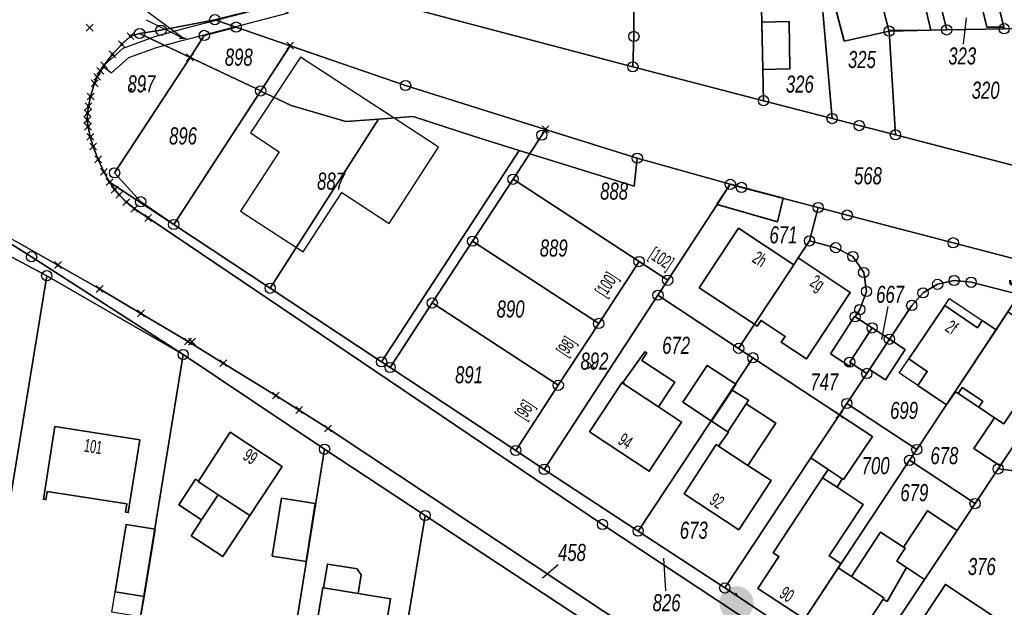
# Model space of a CAD drawing. Header units: metres. Extents: x 339653 to 341672, y 5744753 to 5747397.
# Tile 48 of 256: x 340454 to 340598, y 5745334 to 5745420. Entities that reach past the tile are written whole.
import ezdxf

# ---------------------------------------------------------------- set-up
doc = ezdxf.new("R2010")
doc.units = ezdxf.units.M
doc.header["$LTSCALE"] = 0.03
doc.header["$PDMODE"] = 3
doc.header["$PDSIZE"] = 0.5
for name, color, linetype, lineweight in [('B-Gebäude', 15, 'Continuous', 35), ('Flurstücke_Grenzpunkte', 7, 'Continuous', 25), ('Historie', 7, 'Continuous', 25), ('Lagebezeichnungen', 7, 'Continuous', 25), ('Netzpunkte', 7, 'Continuous', 25), ('Siedlung', 7, 'Continuous', 25), ('Siedlungsflächen - Bauwerke u. Einrichtungen', 7, 'Continuous', 25), ('Vegetation', 7, 'Continuous', 25), ('Verkehr', 7, 'Continuous', 25)]:
    doc.layers.add(name, color=color, linetype=linetype, lineweight=lineweight)
for name, color, linetype in [('FLURSTUECKSNUMMER_LINIE', 7, 'Continuous'), ('UMRINGE_FLURSTUECKSABGRENZUNGEN', 7, 'Continuous'), ('UMRINGE_GEBAEUDE', 7, 'Continuous'), ('UMRINGE_STRASSENTEILFLAECHEN__G', 7, 'Continuous'), ('UMRINGE_WOHNHAUS', 7, 'Continuous')]:
    doc.layers.add(name, color=color, linetype=linetype)
doc.styles.add('Flurstücksnummer - K 10 700', font='ariali.ttf', dxfattribs={"width": 0.7})
doc.styles.add('Hausnummern NRW', font='arial.ttf', dxfattribs={"width": 0.595})
doc.styles.add('Name - Bauwerken u. Einrichtungen - F 10', font='arialbd.ttf', dxfattribs={"width": 0.7})

# ---------------------------------------------------------------- blocks, each defined once
blk = doc.blocks.new('Gras')
for points in [[(-0.416667, 0.083333, -1), (-0.416667, -0.083333, -1)], [(0.416667, 0.083333, -1), (0.416667, -0.083333, -1)]]:
    blk.add_hatch(color=256).paths.add_polyline_path(points, flags=0)
blk = doc.blocks.new('Grenzpunkt mit Abmarkung (Marke)')
at = {"lineweight": -2}
blk.add_circle((0, 0), 0.499, dxfattribs=at)
blk = doc.blocks.new('Grenzpunkt. Abmarkung nach Quellenlage nicht zu spezifizieren')
at = {"lineweight": -2}
blk.add_hatch(color=256, dxfattribs=at).paths.add_polyline_path([(0, 0.165, -1), (0, -0.165, -1)], flags=0)
blk.add_point((0, 0), dxfattribs=at)
blk = doc.blocks.new('Fußweg')
for points in [[(0, 0.5, -1), (0, -0.5, -1)], [(-0.021, 0.312, -1), (-0.021, 0.218, -1)], [(-0.026, 0.178), (-0.008, 0.19), (0.01, 0.2), (0.022, 0.204), (0.028, 0.204), (0.038, 0.2), (0.046, 0.19), (0.168, 0.07), (0.174, 0.064), (0.178, 0.056), (0.178, -0.004), (0.176, -0.01), (0.174, -0.014), (0.172, -0.016), (0.168, -0.018), (0.16, -0.022), (0.152, -0.024), (0.142, -0.022), (0.134, -0.018), (0.13, -0.016), (0.128, -0.014), (0.126, -0.01), (0.126, -0.004), (0.126, 0.038), (0.082, 0.082), (0.064, 0.03), (0.078, -0.008), (0.092, -0.044), (0.104, -0.08), (0.118, -0.116), (0.13, -0.152), (0.142, -0.188), (0.158, -0.224), (0.172, -0.262), (0.174, -0.27), (0.174, -0.278), (0.174, -0.286), (0.172, -0.292), (0.168, -0.298), (0.164, -0.302), (0.16, -0.306), (0.154, -0.31), (0.148, -0.312), (0.14, -0.312), (0.132, -0.312), (0.126, -0.308), (0.122, -0.306), (0.116, -0.3), (0.112, -0.294), (0.106, -0.286), (0.01, -0.034), (-0.02, -0.1), (-0.05, -0.162), (-0.08, -0.226), (-0.112, -0.29), (-0.116, -0.296), (-0.122, -0.302), (-0.128, -0.308), (-0.134, -0.31), (-0.142, -0.31), (-0.148, -0.31), (-0.154, -0.308), (-0.158, -0.306), (-0.164, -0.302), (-0.17, -0.298), (-0.174, -0.292), (-0.176, -0.286), (-0.178, -0.28), (-0.178, -0.274), (-0.176, -0.264), (-0.034, 0.024), (-0.048, 0.07), (-0.124, -0.016), (-0.134, -0.022), (-0.144, -0.022), (-0.154, -0.02), (-0.16, -0.014), (-0.166, -0.006), (-0.168, 0.004), (-0.168, 0.014), (-0.16, 0.024)]]:
    blk.add_hatch(color=256).paths.add_polyline_path(points, flags=0)
blk = doc.blocks.new('TRIANGLE')
blk.add_hatch(color=83).paths.add_polyline_path([(-0.15, -0.7), (0, 0.8), (0.15, -0.7)])
at = {"color": 83}
blk.add_line((0, 0.8), (0, -0.7), dxfattribs=at)

msp = doc.modelspace()

# ---------------------------------------------------------------- linework, layer by layer
at = {"layer": 'B-Gebäude'}
for points in [[(340593.681, 5745425.601), (340594.053, 5745425.681), (340593.374, 5745428.999), (340595.247, 5745429.383), (340597.709, 5745419.081), (340595.249, 5745419.074)], [(340580.934, 5745418.605), (340579.499, 5745424.148), (340585.393, 5745425.631), (340587.041, 5745418.623)], [(340580.961, 5745418.496), (340574.402, 5745417.034), (340572.965, 5745422.443), (340579.499, 5745424.148), (340580.934, 5745418.605)], [(340562.491, 5745412.882), (340562.371, 5745419.82), (340566.328, 5745419.902), (340566.431, 5745412.962)], [(340557.75, 5745396.114), (340565.463, 5745394.085), (340564.661, 5745390.65), (340555.811, 5745393.144), (340555.844, 5745393.24), (340557.663, 5745396.026), (340557.688, 5745396.131)], [(340567.027, 5745384.365), (340561.284, 5745375.657), (340553.207, 5745380.984), (340558.95, 5745389.692)], [(340567.677, 5745385.35), (340575.283, 5745380.32), (340568.861, 5745370.609), (340565.195, 5745373.034), (340565.768, 5745373.899), (340562.243, 5745376.237), (340561.683, 5745375.393), (340561.284, 5745375.657), (340567.027, 5745384.365)], [(340590.603, 5745365.844), (340590.657, 5745365.808), (340589.325, 5745363.876), (340585.147, 5745366.733), (340586.533, 5745368.772), (340583.823, 5745370.607), (340589.076, 5745378.391), (340593.862, 5745375.166), (340594.551, 5745376.194), (340596.614, 5745374.835)], [(340575.195, 5745370.134), (340575.404, 5745369.996), (340575.148, 5745369.559), (340572.37, 5745371.367), (340575.917, 5745376.817), (340575.992, 5745376.768), (340578.483, 5745375.13)], [(340590.657, 5745365.808), (340590.603, 5745365.844), (340596.614, 5745374.835), (340598.304, 5745377.484), (340598.761, 5745377.186), (340601.808, 5745375.164), (340605.444, 5745372.749), (340600.244, 5745364.921), (340597.716, 5745361.117), (340596.359, 5745362.019), (340594.062, 5745363.545), (340591.045, 5745365.551)], [(340575.404, 5745369.996), (340575.195, 5745370.134), (340578.483, 5745375.13), (340580.991, 5745373.48), (340578.11, 5745369.07), (340577.686, 5745368.486)], [(340580.991, 5745373.48), (340583.314, 5745371.959), (340580.431, 5745367.553), (340578.11, 5745369.07)], [(340541.978, 5745367.067), (340542.237, 5745367.023), (340542.036, 5745367.154), (340545.268, 5745371.66), (340545.552, 5745371.491), (340544.817, 5745370.375), (340549.624, 5745367.209), (340547.245, 5745363.597)], [(340557.999, 5745366.053), (340555.01, 5745361.523), (340550.811, 5745364.293), (340554.356, 5745369.666), (340558.555, 5745366.896)], [(340541.978, 5745367.067), (340547.245, 5745363.597), (340550.628, 5745361.369), (340545.903, 5745354.195), (340537.164, 5745359.951), (340541.889, 5745367.125)], [(340560.072, 5745364.032), (340557.398, 5745359.948), (340555.01, 5745361.523), (340557.999, 5745366.053), (340560.425, 5745364.572)], [(340591.045, 5745365.551), (340591.625, 5745366.424), (340594.643, 5745364.418), (340594.062, 5745363.545)], [(340556.034, 5745357.865), (340557.461, 5745359.906), (340557.398, 5745359.948), (340560.072, 5745364.032), (340564.386, 5745361.213), (340560.329, 5745355.041)], [(340597.184, 5745354.972), (340593.362, 5745357.513), (340596.359, 5745362.019), (340597.716, 5745361.117), (340600.244, 5745364.921), (340602.711, 5745363.28), (340602.12, 5745362.392)], [(340574.107, 5745353.104), (340572.042, 5745354.47), (340569.516, 5745356.141), (340573.685, 5745362.44), (340578.505, 5745359.25), (340574.275, 5745352.992)], [(340457.725, 5745350.03), (340457.348, 5745350.089), (340459.047, 5745360.734), (340471.429, 5745358.802), (340469.767, 5745348.153), (340469.362, 5745348.217), (340469.55, 5745349.419), (340457.915, 5745351.244)], [(340482.895, 5745350.753), (340479.985, 5745352.671), (340480.02, 5745352.724), (340484.661, 5745359.884), (340492.232, 5745354.894), (340487.501, 5745347.716)], [(340556.034, 5745357.865), (340560.329, 5745355.041), (340563.703, 5745352.824), (340558.983, 5745345.643), (340550.982, 5745350.902), (340555.702, 5745358.083)], [(340573.529, 5745340.082), (340568.786, 5745332.882), (340568.712, 5745332.93), (340568.646, 5745332.829), (340568.518, 5745332.633), (340561.772, 5745337.076), (340564.843, 5745341.739), (340564.005, 5745342.291), (340571.232, 5745353.243), (340572.042, 5745354.47), (340574.107, 5745353.104), (340573.344, 5745351.848), (340577.143, 5745349.337), (340574.963, 5745346.038), (340572.182, 5745341.831), (340573.9, 5745340.695), (340573.504, 5745340.098)], [(340572.042, 5745354.47), (340574.107, 5745353.104), (340573.344, 5745351.848), (340571.232, 5745353.243)], [(340482.895, 5745350.753), (340480.481, 5745347.091), (340477.126, 5745349.303), (340479.575, 5745353.018), (340480.02, 5745352.724), (340479.985, 5745352.671)], [(340482.895, 5745350.753), (340487.501, 5745347.716), (340483.558, 5745341.735), (340478.952, 5745344.772), (340480.481, 5745347.091)], [(340490.807, 5745341.806), (340492.159, 5745350.246), (340497.09, 5745349.456), (340495.738, 5745341.016)], [(340583.476, 5745340.132), (340582.07, 5745341.068), (340582.197, 5745341.258), (340583.31, 5745342.939), (340583.037, 5745343.12), (340586.563, 5745348.422), (340590.905, 5745345.533), (340586.136, 5745338.364)], [(340467.842, 5745336.566), (340469.429, 5745346.411), (340473.692, 5745345.724), (340472.105, 5745335.879)], [(340580.09, 5745335.526), (340580.198, 5745335.691), (340579.023, 5745336.465), (340575.443, 5745338.821), (340579.714, 5745345.308), (340583.037, 5745343.12), (340583.31, 5745342.939), (340582.197, 5745341.258), (340582.07, 5745341.068), (340583.476, 5745340.132), (340580.648, 5745335.159)], [(340498.303, 5745337.137), (340498.868, 5745340.634), (340503.252, 5745339.925), (340503.237, 5745339.837), (340503.799, 5745339.037), (340503.361, 5745336.32)], [(340580.09, 5745335.526), (340575.394, 5745328.401), (340568.763, 5745332.77), (340568.821, 5745332.859), (340568.786, 5745332.882), (340573.529, 5745340.082), (340575.443, 5745338.821), (340579.023, 5745336.465), (340580.198, 5745335.691)], [(340498.303, 5745337.137), (340503.361, 5745336.32), (340508.094, 5745335.555), (340505.78, 5745321.692), (340495.868, 5745323.286), (340498.173, 5745337.159)], [(340584.079, 5745329.966), (340589.18, 5745337.661), (340598.909, 5745331.21), (340593.808, 5745323.516)]]:
    msp.add_lwpolyline(points, close=True, dxfattribs=at)
for points in [[(340593.681, 5745425.601), (340595.249, 5745419.074)], [(340591.045, 5745365.551), (340594.062, 5745363.545)], [(340571.232, 5745353.243), (340572.042, 5745354.47)]]:
    msp.add_lwpolyline(points, dxfattribs=at)
at = {"layer": 'FLURSTUECKSNUMMER_LINIE', "color": 83}
msp.add_polyline3d([(340477.765, 5745417.446, 0), (340471.868, 5745421.824, 0)], dxfattribs=at)
at = {"layer": 'Flurstücke_Grenzpunkte', "color": 83}
for p, q in [((340472.364, 5745420.163), (340477.765, 5745417.446)), ((340591.838, 5745416.586), (340592.275, 5745420.444)), ((340580.759, 5745378.255), (340579.82, 5745373.445)), ((340548.324, 5745336.706), (340548.027, 5745341.473)), ((340532.599, 5745340.542), (340530.314, 5745338.55))]:
    msp.add_line(p, q, dxfattribs=at)
for points in [[(340597.767, 5745418.847), (340597.709, 5745419.081), (340593.726, 5745435.333), (340590.868, 5745447.002), (340590.861, 5745447.031), (340599.053, 5745449.157), (340606.44, 5745419.032)], [(340597.767, 5745418.847), (340589.374, 5745418.672), (340582.78, 5745444.941), (340590.861, 5745447.031), (340590.868, 5745447.002), (340593.726, 5745435.333), (340597.709, 5745419.081)], [(340580.961, 5745418.496), (340580.934, 5745418.605), (340579.499, 5745424.148), (340577.682, 5745431.176), (340574.669, 5745442.842), (340582.78, 5745444.941), (340589.374, 5745418.672), (340587.041, 5745418.623)], [(340576.591, 5745404.696), (340572.621, 5745405.719), (340571.019, 5745424.178), (340568.709, 5745433.154), (340566.751, 5745440.748), (340566.74, 5745440.795), (340574.669, 5745442.842), (340577.682, 5745431.176), (340579.499, 5745424.148), (340580.934, 5745418.605), (340580.961, 5745418.496), (340581.879, 5745403.348)], [(340562.218, 5745424.876), (340562.216, 5745424.979), (340558.675, 5745438.655), (340558.66, 5745438.705), (340566.74, 5745440.795), (340566.751, 5745440.748), (340568.709, 5745433.154), (340571.019, 5745424.178), (340572.621, 5745405.719), (340562.592, 5745408.332), (340562.491, 5745412.882), (340562.287, 5745421.844)], [(340562.592, 5745408.332), (340543.513, 5745413.278), (340543.656, 5745417.725), (340543.601, 5745434.579), (340543.6, 5745434.809), (340558.66, 5745438.705), (340558.675, 5745438.655), (340562.216, 5745424.979), (340562.218, 5745424.876), (340562.287, 5745421.844), (340562.491, 5745412.882)], [(340543.513, 5745413.278), (340507.631, 5745422.725), (340504.431, 5745423.997), (340510.808, 5745426.257), (340543.6, 5745434.809), (340543.601, 5745434.579), (340543.656, 5745417.725)], [(340471.421, 5745418.15), (340474.536, 5745418.617), (340482.403, 5745420.165), (340485.53, 5745419.086), (340480.873, 5745417.862), (340478.781, 5745414.66)], [(340480.873, 5745417.862), (340485.53, 5745419.086), (340493.411, 5745416.364), (340489.11, 5745409.762), (340478.781, 5745414.66)], [(340467.462, 5745415.107), (340468.829, 5745416.577), (340470.074, 5745417.753), (340471.421, 5745418.15), (340478.781, 5745414.66), (340467.759, 5745397.79), (340471.573, 5745393.57), (340476.401, 5745390.244), (340467.031, 5745396.434), (340466.197, 5745397.931), (340465.37, 5745399.761), (340464.63, 5745401.628), (340464.209, 5745403.053), (340463.875, 5745404.526), (340463.774, 5745405.509), (340463.796, 5745406.506), (340463.947, 5745407.494), (340464.257, 5745408.954), (340464.842, 5745410.869), (340465.208, 5745411.814), (340465.687, 5745412.686), (340466.227, 5745413.515)], [(340493.411, 5745416.364), (340510.284, 5745410.548), (340530.744, 5745404.134), (340530.197, 5745403.297), (340525.989, 5745396.851), (340520.089, 5745387.813), (340514.188, 5745378.774), (340508.033, 5745369.347), (340506.784, 5745370.172), (340490.502, 5745380.929), (340476.401, 5745390.244), (340489.11, 5745409.762)], [(340471.573, 5745393.57), (340467.759, 5745397.79), (340478.781, 5745414.66), (340489.11, 5745409.762), (340476.401, 5745390.244)], [(340530.744, 5745404.134), (340544.156, 5745399.93), (340557.75, 5745396.114), (340555.811, 5745393.144), (340548.596, 5745382.092), (340544.409, 5745384.826), (340525.989, 5745396.851), (340530.197, 5745403.297)], [(340525.989, 5745396.851), (340544.409, 5745384.826), (340538.509, 5745375.787), (340520.089, 5745387.813)], [(340558.968, 5745372.146), (340547.178, 5745379.921), (340548.596, 5745382.092), (340555.811, 5745393.144), (340557.75, 5745396.114), (340559.374, 5745395.658), (340570.581, 5745392.732), (340569.323, 5745387.846), (340567.677, 5745385.35), (340567.027, 5745384.365), (340561.284, 5745375.657)], [(340442.667, 5745390.82), (340442.975, 5745393.038), (340445.362, 5745391.934), (340455.625, 5745385.539), (340477.778, 5745371.238), (340457.849, 5745382.763)], [(340455.625, 5745385.539), (340445.362, 5745391.934), (340448.95, 5745390.144), (340453.36, 5745387.749), (340459.479, 5745384.315), (340465.567, 5745380.831), (340471.61, 5745377.261), (340478.499, 5745373.141), (340483.64, 5745369.982), (340491.329, 5745365.257), (340494.731, 5745363.133), (340498.955, 5745360.439), (340594.507, 5745297.101), (340593.631, 5745295.888), (340593.065, 5745295.103), (340513.137, 5745347.732), (340498.445, 5745357.406), (340477.778, 5745371.238)], [(340425.619, 5745353.206), (340425.957, 5745355.297), (340435.544, 5745377.853), (340442.667, 5745390.82), (340457.849, 5745382.763), (340452.328, 5745349.188)], [(340520.089, 5745387.813), (340538.509, 5745375.787), (340532.608, 5745366.749), (340514.188, 5745378.774)], [(340573.685, 5745362.44), (340561.05, 5745370.773), (340558.968, 5745372.146), (340561.284, 5745375.657), (340567.027, 5745384.365), (340567.677, 5745385.35), (340569.323, 5745387.846), (340573.15, 5745386.857), (340575.662, 5745385.57), (340577.241, 5745383.226), (340577.647, 5745380.453), (340576.676, 5745377.806), (340575.992, 5745376.768), (340578.483, 5745375.13), (340575.195, 5745370.134), (340575.404, 5745369.996), (340577.686, 5745368.486), (340574.775, 5745364.088)], [(340532.608, 5745366.749), (340538.509, 5745375.787), (340544.409, 5745384.826), (340548.596, 5745382.092), (340547.178, 5745379.921), (340530.559, 5745354.465), (340526.388, 5745357.221)], [(340446.164, 5745311.7), (340449.246, 5745330.444), (340452.328, 5745349.188), (340457.849, 5745382.763), (340477.778, 5745371.238), (340471.567, 5745332.928), (340467.609, 5745308.519)], [(340584.991, 5745357.362), (340574.775, 5745364.088), (340577.686, 5745368.486), (340580.991, 5745373.48), (340584.263, 5745378.425), (340585.911, 5745380.262), (340588.046, 5745381.502), (340590.471, 5745382.057), (340592.934, 5745381.8), (340599.962, 5745379.991), (340598.304, 5745377.484), (340590.603, 5745365.844)], [(340561.05, 5745370.773), (340544.283, 5745345.451), (340530.559, 5745354.465), (340547.178, 5745379.921), (340558.968, 5745372.146)], [(340583.949, 5745355.787), (340584.991, 5745357.362), (340590.603, 5745365.844), (340598.304, 5745377.484), (340599.962, 5745379.991), (340609.168, 5745377.622), (340611.845, 5745377.011), (340606.288, 5745368.657), (340602.711, 5745363.28), (340602.12, 5745362.392), (340597.184, 5745354.972), (340596.893, 5745354.534), (340593.52, 5745349.464)], [(340514.188, 5745378.774), (340532.608, 5745366.749), (340526.388, 5745357.221), (340508.033, 5745369.347)], [(340596.893, 5745354.534), (340597.184, 5745354.972), (340602.12, 5745362.392), (340602.711, 5745363.28), (340606.288, 5745368.657), (340611.845, 5745377.011), (340624.336, 5745374.161), (340622.156, 5745370.879), (340620.519, 5745368.415), (340614.925, 5745359.994), (340613.291, 5745357.533), (340610.198, 5745352.877)], [(340575.404, 5745369.996), (340575.195, 5745370.134), (340578.483, 5745375.13), (340580.991, 5745373.48), (340577.686, 5745368.486)], [(340467.609, 5745308.519), (340471.567, 5745332.928), (340477.778, 5745371.238), (340498.445, 5745357.406), (340490.013, 5745305.196)], [(340569.516, 5745356.141), (340556.94, 5745337.138), (340544.283, 5745345.451), (340561.05, 5745370.773), (340573.685, 5745362.44)], [(340567.135, 5745330.377), (340556.94, 5745337.138), (340569.516, 5745356.141), (340573.685, 5745362.44), (340574.775, 5745364.088), (340584.991, 5745357.362), (340583.949, 5745355.787)], [(340490.013, 5745305.196), (340498.445, 5745357.406), (340513.137, 5745347.732), (340505.763, 5745302.86)], [(340576.633, 5745324.079), (340567.135, 5745330.377), (340583.949, 5745355.787), (340593.52, 5745349.464), (340590.905, 5745345.533), (340586.136, 5745338.364)], [(340599.786, 5745327.775), (340591.198, 5745314.409), (340576.633, 5745324.079), (340586.136, 5745338.364), (340590.905, 5745345.533), (340593.52, 5745349.464), (340596.893, 5745354.534), (340610.198, 5745352.877), (340615.502, 5745352.217), (340605.799, 5745337.132)], [(340589.679, 5745290.414), (340505.763, 5745302.86), (340513.137, 5745347.732), (340593.065, 5745295.103)]]:
    msp.add_lwpolyline(points, close=True, dxfattribs=at)
for points in [[(340602.85, 5745384.304), (340590.335, 5745387.573), (340574.837, 5745391.62), (340570.581, 5745392.732), (340559.374, 5745395.658), (340557.75, 5745396.114), (340544.156, 5745399.93), (340530.744, 5745404.134), (340510.284, 5745410.548), (340493.411, 5745416.364), (340485.53, 5745419.086), (340482.403, 5745420.165), (340501.832, 5745425.024), (340504.431, 5745423.997), (340507.631, 5745422.725), (340543.513, 5745413.278), (340562.592, 5745408.332), (340572.621, 5745405.719), (340576.591, 5745404.696), (340581.879, 5745403.348), (340613.414, 5745395.149)], [(340507.631, 5745422.725), (340543.513, 5745413.278)], [(340482.403, 5745420.165), (340474.536, 5745418.617), (340471.421, 5745418.15), (340470.074, 5745417.753), (340468.829, 5745416.577), (340467.462, 5745415.107), (340466.227, 5745413.515), (340465.687, 5745412.686), (340465.208, 5745411.814), (340464.842, 5745410.869), (340464.257, 5745408.954), (340463.947, 5745407.494), (340463.796, 5745406.506), (340463.774, 5745405.509), (340463.875, 5745404.526), (340464.209, 5745403.053), (340464.63, 5745401.628), (340465.37, 5745399.761), (340466.197, 5745397.931), (340467.031, 5745396.434), (340467.779, 5745395.344), (340468.417, 5745394.576), (340469.483, 5745393.508), (340470.649, 5745392.554), (340472.657, 5745391.199), (340539.07, 5745346.421), (340575.544, 5745322.316)], [(340613.414, 5745395.149), (340581.879, 5745403.348), (340580.961, 5745418.496), (340587.041, 5745418.623), (340589.374, 5745418.672), (340597.767, 5745418.847), (340606.44, 5745419.032)], [(340543.513, 5745413.278), (340562.592, 5745408.332)], [(340562.592, 5745408.332), (340572.621, 5745405.719)], [(340572.621, 5745405.719), (340576.591, 5745404.696)], [(340576.591, 5745404.696), (340581.879, 5745403.348)], [(340581.879, 5745403.348), (340613.414, 5745395.149)], [(340575.544, 5745322.316), (340539.07, 5745346.421), (340472.657, 5745391.199), (340470.649, 5745392.554), (340469.483, 5745393.508), (340468.417, 5745394.576), (340467.779, 5745395.344), (340467.031, 5745396.434), (340476.401, 5745390.244), (340490.502, 5745380.929), (340506.784, 5745370.172), (340508.033, 5745369.347), (340526.388, 5745357.221), (340530.559, 5745354.465), (340544.283, 5745345.451), (340556.94, 5745337.138), (340567.135, 5745330.377)], [(340599.962, 5745379.991), (340592.934, 5745381.8), (340590.471, 5745382.057), (340588.046, 5745381.502), (340585.911, 5745380.262), (340584.263, 5745378.425), (340580.991, 5745373.48), (340578.483, 5745375.13), (340575.992, 5745376.768), (340576.676, 5745377.806), (340577.647, 5745380.453), (340577.241, 5745383.226), (340575.662, 5745385.57), (340573.15, 5745386.857), (340569.323, 5745387.846), (340570.581, 5745392.732), (340574.837, 5745391.62), (340590.335, 5745387.573), (340602.85, 5745384.304)], [(340594.507, 5745297.101), (340498.955, 5745360.439), (340494.731, 5745363.133), (340491.329, 5745365.257), (340483.64, 5745369.982), (340478.499, 5745373.141), (340471.61, 5745377.261), (340465.567, 5745380.831), (340459.479, 5745384.315), (340453.36, 5745387.749)]]:
    msp.add_lwpolyline(points, dxfattribs=at)
at = {"layer": 'Historie', "color": 83}
for points in [[(340489.11, 5745409.762), (340471.421, 5745418.15), (340474.536, 5745418.617), (340482.403, 5745420.165), (340493.411, 5745416.364)], [(340463.774, 5745405.509), (340463.796, 5745406.506), (340463.947, 5745407.494), (340464.257, 5745408.954), (340464.842, 5745410.869), (340465.208, 5745411.814), (340465.687, 5745412.686), (340466.227, 5745413.515), (340467.462, 5745415.107), (340468.829, 5745416.577), (340470.074, 5745417.753), (340471.421, 5745418.15), (340489.11, 5745409.762), (340476.401, 5745390.244), (340467.031, 5745396.434), (340466.197, 5745397.931), (340465.37, 5745399.761), (340464.63, 5745401.628), (340464.209, 5745403.053), (340463.875, 5745404.526)], [(340489.143, 5745409.705), (340493.403, 5745416.374), (340510.284, 5745410.548), (340544.156, 5745399.93), (340543.692, 5745395.854), (340526.901, 5745401.074), (340520.336, 5745403.115), (340511.395, 5745406.012), (340506.341, 5745405.644), (340501.567, 5745405.296), (340493.549, 5745407.617)], [(340476.401, 5745390.244), (340489.143, 5745409.705), (340493.549, 5745407.617), (340501.567, 5745405.296), (340506.341, 5745405.644), (340490.502, 5745380.929)], [(340490.502, 5745380.929), (340506.341, 5745405.644), (340511.395, 5745406.012), (340520.336, 5745403.115), (340526.901, 5745401.074), (340506.784, 5745370.172)], [(340506.784, 5745370.172), (340526.901, 5745401.074), (340543.692, 5745395.854), (340544.156, 5745399.93), (340557.75, 5745396.114), (340555.811, 5745393.144), (340547.178, 5745379.921), (340530.559, 5745354.465)]]:
    msp.add_lwpolyline(points, close=True, dxfattribs=at)
at = {"layer": 'Netzpunkte', "color": 83}
for p in [(340464.115, 5745419.008), (340479.073, 5745373.118)]:
    msp.add_point(p, dxfattribs=at)
at = {"layer": 'Siedlung', "color": 83}
for points in [[(340606.44, 5745419.032), (340597.767, 5745418.847), (340589.374, 5745418.672), (340587.041, 5745418.623), (340580.961, 5745418.496), (340581.879, 5745403.348), (340576.591, 5745404.696), (340572.621, 5745405.719), (340562.592, 5745408.332), (340543.513, 5745413.278), (340543.656, 5745417.725), (340543.601, 5745434.579), (340543.6, 5745434.809), (340558.66, 5745438.705), (340566.74, 5745440.795), (340574.669, 5745442.842), (340582.78, 5745444.941), (340590.861, 5745447.031), (340599.053, 5745449.157)], [(340567.135, 5745330.377), (340556.94, 5745337.138), (340544.283, 5745345.451), (340530.559, 5745354.465), (340547.178, 5745379.921), (340548.596, 5745382.092), (340555.811, 5745393.144), (340557.75, 5745396.114), (340559.374, 5745395.658), (340570.581, 5745392.732), (340569.323, 5745387.846), (340573.15, 5745386.857), (340575.662, 5745385.57), (340577.241, 5745383.226), (340577.647, 5745380.453), (340576.676, 5745377.806), (340575.992, 5745376.768), (340578.483, 5745375.13), (340575.195, 5745370.134), (340575.404, 5745369.996), (340577.686, 5745368.486), (340580.991, 5745373.48), (340584.263, 5745378.425), (340585.911, 5745380.262), (340588.046, 5745381.502), (340590.471, 5745382.057), (340592.934, 5745381.8), (340599.962, 5745379.991)]]:
    msp.add_lwpolyline(points, dxfattribs=at)
for points in [[(340510.808, 5745426.257), (340543.6, 5745434.809), (340543.601, 5745434.579), (340543.656, 5745417.725), (340543.513, 5745413.278), (340507.631, 5745422.725), (340504.431, 5745423.997)], [(340474.536, 5745418.617), (340482.403, 5745420.165), (340485.53, 5745419.086), (340480.873, 5745417.862), (340478.781, 5745414.66), (340467.759, 5745397.79), (340471.573, 5745393.57), (340476.401, 5745390.244), (340467.031, 5745396.434), (340466.197, 5745397.931), (340465.37, 5745399.761), (340464.63, 5745401.628), (340464.209, 5745403.053), (340463.875, 5745404.526), (340463.774, 5745405.509), (340463.796, 5745406.506), (340463.947, 5745407.494), (340464.257, 5745408.954), (340464.842, 5745410.869), (340465.208, 5745411.814), (340465.687, 5745412.686), (340466.227, 5745413.515), (340467.462, 5745415.107), (340468.829, 5745416.577), (340470.074, 5745417.753), (340471.421, 5745418.15)], [(340510.284, 5745410.548), (340530.744, 5745404.134), (340544.156, 5745399.93), (340557.75, 5745396.114), (340555.811, 5745393.144), (340548.596, 5745382.092), (340544.409, 5745384.826), (340538.509, 5745375.787), (340532.608, 5745366.749), (340526.388, 5745357.221), (340508.033, 5745369.347), (340506.784, 5745370.172), (340490.502, 5745380.929), (340476.401, 5745390.244), (340471.573, 5745393.57), (340467.759, 5745397.79), (340478.781, 5745414.66), (340480.873, 5745417.862), (340485.53, 5745419.086), (340493.411, 5745416.364)], [(340581.879, 5745403.348), (340580.961, 5745418.496), (340587.041, 5745418.623), (340589.374, 5745418.672), (340597.767, 5745418.847), (340606.44, 5745419.032), (340613.26, 5745419.172), (340622.204, 5745419.355), (340622.294, 5745414.859), (340622.575, 5745401.025), (340622.696, 5745395.038), (340613.414, 5745395.149)], [(340435.544, 5745377.853), (340442.667, 5745390.82), (340457.849, 5745382.763), (340452.328, 5745349.188), (340449.246, 5745330.444), (340446.183, 5745330.906), (340438.249, 5745332.102), (340422.59, 5745334.464), (340425.619, 5745353.206), (340425.957, 5745355.297)], [(340422.59, 5745334.464), (340438.249, 5745332.102), (340446.183, 5745330.906), (340449.246, 5745330.444), (340452.328, 5745349.188), (340457.849, 5745382.763), (340477.778, 5745371.238), (340498.445, 5745357.406), (340513.137, 5745347.732), (340593.065, 5745295.103), (340589.679, 5745290.414), (340505.763, 5745302.86), (340490.013, 5745305.196), (340467.609, 5745308.519), (340446.164, 5745311.7), (340419.549, 5745315.647)], [(340575.195, 5745370.134), (340578.483, 5745375.13), (340580.991, 5745373.48), (340577.686, 5745368.486), (340575.404, 5745369.996)]]:
    msp.add_lwpolyline(points, close=True, dxfattribs=at)
at = {"layer": 'Siedlungsflächen - Bauwerke u. Einrichtungen', "color": 83}
for points in [[(340589.76, 5745379.408), (340594.551, 5745376.194), (340593.862, 5745375.166), (340589.076, 5745378.391)], [(340583.823, 5745370.607), (340586.533, 5745368.772), (340585.147, 5745366.733), (340582.909, 5745368.254), (340582.444, 5745368.57), (340582.714, 5745368.968)], [(340467.842, 5745336.566), (340472.105, 5745335.879), (340471.567, 5745332.928), (340467.365, 5745333.606)]]:
    msp.add_lwpolyline(points, close=True, dxfattribs=at)
at = {"layer": 'UMRINGE_FLURSTUECKSABGRENZUNGEN', "color": 83}
for points in [[(340507.631, 5745422.725, 0), (340543.513, 5745413.278, 0), (340543.656, 5745417.725, 0), (340543.601, 5745434.579, 0), (340543.6, 5745434.809, 0), (340510.808, 5745426.257, 0), (340504.431, 5745423.997, 0), (340507.631, 5745422.725, 0)], [(340613.463, 5745395.173, 0), (340581.979, 5745403.304, 0), (340576.591, 5745404.696, 0), (340572.621, 5745405.719, 0), (340562.592, 5745408.332, 0), (340543.513, 5745413.278, 0), (340507.631, 5745422.725, 0), (340504.431, 5745423.997, 0), (340501.832, 5745425.024, 0), (340482.403, 5745420.165, 0), (340485.53, 5745419.086, 0), (340493.411, 5745416.364, 0)], [(340575.544, 5745322.316, 0), (340539.07, 5745346.421, 0), (340472.657, 5745391.199, 0), (340470.649, 5745392.554, 0), (340469.483, 5745393.508, 0), (340468.417, 5745394.576, 0), (340467.779, 5745395.344, 0), (340467.031, 5745396.434, 0), (340466.197, 5745397.931, 0), (340465.37, 5745399.761, 0), (340464.63, 5745401.628, 0), (340464.209, 5745403.053, 0), (340463.875, 5745404.526, 0), (340463.774, 5745405.509, 0), (340463.796, 5745406.506, 0), (340463.947, 5745407.494, 0), (340464.257, 5745408.954, 0), (340464.842, 5745410.869, 0), (340465.208, 5745411.814, 0), (340465.687, 5745412.686, 0), (340466.227, 5745413.515, 0), (340467.462, 5745415.107, 0), (340468.829, 5745416.577, 0), (340470.074, 5745417.753, 0), (340471.421, 5745418.15, 0), (340474.536, 5745418.617, 0), (340482.403, 5745420.165, 0)], [(340474.536, 5745418.617, 0), (340471.421, 5745418.15, 0), (340474.7, 5745416.595, 0), (340478.781, 5745414.66, 0), (340480.873, 5745417.862, 0), (340485.53, 5745419.086, 0), (340482.403, 5745420.165, 0), (340474.536, 5745418.617, 0)], [(340485.53, 5745419.086, 0), (340480.873, 5745417.862, 0), (340478.781, 5745414.66, 0), (340489.11, 5745409.762, 0), (340493.411, 5745416.364, 0), (340485.53, 5745419.086, 0)], [(340468.829, 5745416.577, 0), (340467.462, 5745415.107, 0), (340466.227, 5745413.515, 0), (340465.687, 5745412.686, 0), (340465.208, 5745411.814, 0), (340464.842, 5745410.869, 0), (340464.257, 5745408.954, 0), (340463.947, 5745407.494, 0), (340463.796, 5745406.506, 0), (340463.774, 5745405.509, 0), (340463.875, 5745404.526, 0), (340464.209, 5745403.053, 0), (340464.63, 5745401.628, 0), (340465.37, 5745399.761, 0), (340466.197, 5745397.931, 0), (340467.031, 5745396.434, 0), (340476.401, 5745390.244, 0), (340471.573, 5745393.57, 0), (340467.759, 5745397.79, 0), (340478.781, 5745414.66, 0), (340474.7, 5745416.595, 0), (340471.421, 5745418.15, 0), (340470.074, 5745417.753, 0), (340468.829, 5745416.577, 0)], [(340493.411, 5745416.364, 0), (340489.11, 5745409.762, 0), (340476.401, 5745390.244, 0), (340490.502, 5745380.929, 0), (340506.784, 5745370.172, 0), (340508.033, 5745369.347, 0), (340514.188, 5745378.774, 0), (340520.089, 5745387.813, 0), (340525.989, 5745396.851, 0), (340530.197, 5745403.297, 0), (340530.744, 5745404.134, 0), (340510.284, 5745410.548, 0), (340493.411, 5745416.364, 0)], [(340493.411, 5745416.364, 0), (340510.284, 5745410.548, 0), (340530.744, 5745404.134, 0), (340544.156, 5745399.93, 0), (340557.75, 5745396.114, 0), (340559.374, 5745395.658, 0), (340570.581, 5745392.732, 0), (340574.837, 5745391.62, 0), (340590.335, 5745387.573, 0), (340602.85, 5745384.304, 0)], [(340453.36, 5745387.749, 0), (340459.479, 5745384.315, 0), (340465.567, 5745380.831, 0), (340471.61, 5745377.261, 0), (340478.499, 5745373.141, 0), (340483.64, 5745369.982, 0), (340491.329, 5745365.257, 0), (340494.731, 5745363.133, 0), (340498.955, 5745360.439, 0), (340594.507, 5745297.101, 0)]]:
    msp.add_polyline3d(points, dxfattribs=at)
at = {"layer": 'UMRINGE_GEBAEUDE', "color": 83}
msp.add_polyline3d([(340500.96, 5745394.907, 0), (340507.888, 5745390.398, 0), (340515.119, 5745401.522, 0), (340508.188, 5745406.048, 0), (340504.409, 5745408.517, 0), (340494.923, 5745414.712, 0), (340487.644, 5745403.611, 0), (340491.829, 5745400.878, 0), (340486.17, 5745392.182, 0), (340495.305, 5745386.245, 0), (340500.96, 5745394.907, 0)], dxfattribs=at)
at = {"layer": 'UMRINGE_STRASSENTEILFLAECHEN__G', "color": 83}
msp.add_polyline3d([(340466.08, 5745413.316, 0), (340467.293, 5745412.381, 0), (340469.845, 5745414.628, 0), (340473.896, 5745416.082, 0), (340475.852, 5745416.63, 0), (340477.793, 5745417.174, 0), (340478.198, 5745417.287, 0), (340493.199, 5745421.174, 0), (340490.454, 5745422.078, 0), (340478.044, 5745418.895, 0), (340473.611, 5745417.665, 0), (340468.959, 5745415.965, 0), (340466.288, 5745413.593, 0), (340466.08, 5745413.316, 0)], dxfattribs=at)
at = {"layer": 'UMRINGE_WOHNHAUS', "color": 83}
msp.add_polyline3d([(340500.96, 5745394.907, 0), (340507.888, 5745390.398, 0), (340515.119, 5745401.522, 0), (340508.188, 5745406.048, 0), (340504.409, 5745408.517, 0), (340494.923, 5745414.712, 0), (340487.644, 5745403.611, 0), (340491.829, 5745400.878, 0), (340486.17, 5745392.182, 0), (340495.305, 5745386.245, 0), (340500.96, 5745394.907, 0)], dxfattribs=at)
at = {"layer": 'Vegetation', "color": 83}
msp.add_lwpolyline([(340602.85, 5745384.304), (340590.335, 5745387.573), (340574.837, 5745391.62), (340570.581, 5745392.732), (340559.374, 5745395.658), (340557.75, 5745396.114), (340544.156, 5745399.93), (340530.744, 5745404.134), (340510.284, 5745410.548), (340493.411, 5745416.364), (340485.53, 5745419.086), (340482.403, 5745420.165), (340501.832, 5745425.024), (340504.431, 5745423.997), (340507.631, 5745422.725), (340543.513, 5745413.278), (340562.592, 5745408.332), (340572.621, 5745405.719), (340576.591, 5745404.696), (340581.879, 5745403.348), (340613.414, 5745395.149)], dxfattribs=at)
at = {"layer": 'Verkehr', "color": 83}
for points in [[(340482.403, 5745420.165), (340474.536, 5745418.617), (340471.421, 5745418.15), (340470.074, 5745417.753), (340468.829, 5745416.577), (340467.462, 5745415.107), (340466.227, 5745413.515), (340465.687, 5745412.686), (340465.208, 5745411.814), (340464.842, 5745410.869), (340464.257, 5745408.954), (340463.947, 5745407.494), (340463.796, 5745406.506), (340463.774, 5745405.509), (340463.875, 5745404.526), (340464.209, 5745403.053), (340464.63, 5745401.628), (340465.37, 5745399.761), (340466.197, 5745397.931), (340467.031, 5745396.434), (340467.779, 5745395.344), (340468.417, 5745394.576), (340469.483, 5745393.508), (340470.649, 5745392.554), (340472.657, 5745391.199), (340539.07, 5745346.421), (340575.544, 5745322.316)], [(340575.544, 5745322.316), (340539.07, 5745346.421), (340472.657, 5745391.199), (340470.649, 5745392.554), (340469.483, 5745393.508), (340468.417, 5745394.576), (340467.779, 5745395.344), (340467.031, 5745396.434), (340476.401, 5745390.244), (340490.502, 5745380.929), (340506.784, 5745370.172), (340508.033, 5745369.347), (340526.388, 5745357.221), (340530.559, 5745354.465), (340544.283, 5745345.451), (340556.94, 5745337.138), (340567.135, 5745330.377)], [(340599.962, 5745379.991), (340592.934, 5745381.8), (340590.471, 5745382.057), (340588.046, 5745381.502), (340585.911, 5745380.262), (340584.263, 5745378.425), (340580.991, 5745373.48), (340578.483, 5745375.13), (340575.992, 5745376.768), (340576.676, 5745377.806), (340577.647, 5745380.453), (340577.241, 5745383.226), (340575.662, 5745385.57), (340573.15, 5745386.857), (340569.323, 5745387.846), (340570.581, 5745392.732), (340574.837, 5745391.62), (340590.335, 5745387.573), (340602.85, 5745384.304)], [(340593.065, 5745295.103), (340513.137, 5745347.732), (340498.445, 5745357.406), (340477.778, 5745371.238), (340457.849, 5745382.763), (340442.667, 5745390.82)], [(340453.36, 5745387.749), (340459.479, 5745384.315), (340465.567, 5745380.831), (340471.61, 5745377.261), (340478.499, 5745373.141), (340483.64, 5745369.982), (340491.329, 5745365.257), (340494.731, 5745363.133), (340498.955, 5745360.439), (340594.507, 5745297.101)], [(340594.507, 5745297.101), (340498.955, 5745360.439), (340494.731, 5745363.133), (340491.329, 5745365.257), (340483.64, 5745369.982), (340478.499, 5745373.141), (340471.61, 5745377.261), (340465.567, 5745380.831), (340459.479, 5745384.315), (340453.36, 5745387.749)]]:
    msp.add_lwpolyline(points, dxfattribs=at)
msp.add_lwpolyline([(340532.608, 5745366.749), (340538.509, 5745375.787), (340544.409, 5745384.826), (340548.596, 5745382.092), (340547.178, 5745379.921), (340530.559, 5745354.465), (340526.388, 5745357.221)], close=True, dxfattribs=at)
msp.add_point((340537.488, 5745369.651), dxfattribs=at)

# ---------------------------------------------------------------- block references
at = {"layer": 'FLURSTUECKSNUMMER_LINIE', "color": 83, "xscale": 0.6666666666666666, "yscale": 0.6666666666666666, "zscale": 0.6666666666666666, "rotation": 90}
msp.add_blockref('TRIANGLE', (340477.765, 5745417.446), dxfattribs=at)
at = {"layer": 'Flurstücke_Grenzpunkte', "color": 83, "xscale": 1.5, "yscale": 1.5, "zscale": 1.5}
for name, p in [('Grenzpunkt mit Abmarkung (Marke)', (340482.403, 5745420.165)), ('Grenzpunkt mit Abmarkung (Marke)', (340471.421, 5745418.15)), ('Grenzpunkt mit Abmarkung (Marke)', (340474.536, 5745418.617)), ('Grenzpunkt mit Abmarkung (Marke)', (340480.873, 5745417.862)), ('Grenzpunkt mit Abmarkung (Marke)', (340485.53, 5745419.086)), ('Grenzpunkt mit Abmarkung (Marke)', (340543.656, 5745417.725)), ('Grenzpunkt mit Abmarkung (Marke)', (340580.961, 5745418.496)), ('Grenzpunkt mit Abmarkung (Marke)', (340589.374, 5745418.672)), ('Grenzpunkt mit Abmarkung (Marke)', (340597.767, 5745418.847)), ('Grenzpunkt. Abmarkung nach Quellenlage nicht zu spezifizieren', (340468.829, 5745416.577)), ('Grenzpunkt. Abmarkung nach Quellenlage nicht zu spezifizieren', (340470.074, 5745417.753)), ('Grenzpunkt. Abmarkung nach Quellenlage nicht zu spezifizieren', (340467.462, 5745415.107)), ('Grenzpunkt. Abmarkung nach Quellenlage nicht zu spezifizieren', (340493.411, 5745416.364)), ('Grenzpunkt. Abmarkung nach Quellenlage nicht zu spezifizieren', (340478.781, 5745414.66)), ('Grenzpunkt. Abmarkung nach Quellenlage nicht zu spezifizieren', (340465.687, 5745412.686)), ('Grenzpunkt. Abmarkung nach Quellenlage nicht zu spezifizieren', (340466.227, 5745413.515)), ('Grenzpunkt mit Abmarkung (Marke)', (340543.513, 5745413.278)), ('Grenzpunkt. Abmarkung nach Quellenlage nicht zu spezifizieren', (340464.842, 5745410.869)), ('Grenzpunkt. Abmarkung nach Quellenlage nicht zu spezifizieren', (340465.208, 5745411.814)), ('Grenzpunkt mit Abmarkung (Marke)', (340510.284, 5745410.548)), ('Grenzpunkt mit Abmarkung (Marke)', (340489.11, 5745409.762)), ('Grenzpunkt. Abmarkung nach Quellenlage nicht zu spezifizieren', (340464.257, 5745408.954)), ('Grenzpunkt mit Abmarkung (Marke)', (340562.592, 5745408.332)), ('Grenzpunkt. Abmarkung nach Quellenlage nicht zu spezifizieren', (340463.796, 5745406.506)), ('Grenzpunkt. Abmarkung nach Quellenlage nicht zu spezifizieren', (340463.947, 5745407.494)), ('Grenzpunkt. Abmarkung nach Quellenlage nicht zu spezifizieren', (340463.774, 5745405.509)), ('Grenzpunkt mit Abmarkung (Marke)', (340572.621, 5745405.719)), ('Grenzpunkt. Abmarkung nach Quellenlage nicht zu spezifizieren', (340463.875, 5745404.526)), ('Grenzpunkt. Abmarkung nach Quellenlage nicht zu spezifizieren', (340530.744, 5745404.134)), ('Grenzpunkt mit Abmarkung (Marke)', (340576.591, 5745404.696)), ('Grenzpunkt mit Abmarkung (Marke)', (340581.879, 5745403.348)), ('Grenzpunkt. Abmarkung nach Quellenlage nicht zu spezifizieren', (340464.209, 5745403.053)), ('Grenzpunkt mit Abmarkung (Marke)', (340530.197, 5745403.297)), ('Grenzpunkt. Abmarkung nach Quellenlage nicht zu spezifizieren', (340464.63, 5745401.628)), ('Grenzpunkt. Abmarkung nach Quellenlage nicht zu spezifizieren', (340465.37, 5745399.761)), ('Grenzpunkt mit Abmarkung (Marke)', (340544.156, 5745399.93)), ('Grenzpunkt. Abmarkung nach Quellenlage nicht zu spezifizieren', (340466.197, 5745397.931)), ('Grenzpunkt mit Abmarkung (Marke)', (340467.759, 5745397.79)), ('Grenzpunkt. Abmarkung nach Quellenlage nicht zu spezifizieren', (340467.031, 5745396.434)), ('Grenzpunkt mit Abmarkung (Marke)', (340525.989, 5745396.851)), ('Grenzpunkt mit Abmarkung (Marke)', (340557.75, 5745396.114)), ('Grenzpunkt. Abmarkung nach Quellenlage nicht zu spezifizieren', (340467.779, 5745395.344)), ('Grenzpunkt mit Abmarkung (Marke)', (340559.374, 5745395.658)), ('Grenzpunkt. Abmarkung nach Quellenlage nicht zu spezifizieren', (340468.417, 5745394.576)), ('Grenzpunkt. Abmarkung nach Quellenlage nicht zu spezifizieren', (340469.483, 5745393.508)), ('Grenzpunkt mit Abmarkung (Marke)', (340471.573, 5745393.57)), ('Grenzpunkt. Abmarkung nach Quellenlage nicht zu spezifizieren', (340470.649, 5745392.554)), ('Grenzpunkt mit Abmarkung (Marke)', (340570.581, 5745392.732)), ('Grenzpunkt. Abmarkung nach Quellenlage nicht zu spezifizieren', (340472.657, 5745391.199)), ('Grenzpunkt mit Abmarkung (Marke)', (340574.837, 5745391.62)), ('Grenzpunkt mit Abmarkung (Marke)', (340476.401, 5745390.244)), ('Grenzpunkt mit Abmarkung (Marke)', (340520.089, 5745387.813)), ('Grenzpunkt mit Abmarkung (Marke)', (340569.323, 5745387.846)), ('Grenzpunkt mit Abmarkung (Marke)', (340590.335, 5745387.573)), ('Grenzpunkt mit Abmarkung (Marke)', (340573.15, 5745386.857)), ('Grenzpunkt mit Abmarkung (Marke)', (340455.625, 5745385.539)), ('Grenzpunkt mit Abmarkung (Marke)', (340544.409, 5745384.826)), ('Grenzpunkt mit Abmarkung (Marke)', (340575.662, 5745385.57)), ('Grenzpunkt. Abmarkung nach Quellenlage nicht zu spezifizieren', (340459.479, 5745384.315)), ('Grenzpunkt mit Abmarkung (Marke)', (340577.241, 5745383.226)), ('Grenzpunkt mit Abmarkung (Marke)', (340457.849, 5745382.763)), ('Grenzpunkt mit Abmarkung (Marke)', (340548.596, 5745382.092)), ('Grenzpunkt mit Abmarkung (Marke)', (340590.471, 5745382.057)), ('Grenzpunkt mit Abmarkung (Marke)', (340592.934, 5745381.8)), ('Grenzpunkt. Abmarkung nach Quellenlage nicht zu spezifizieren', (340465.567, 5745380.831)), ('Grenzpunkt mit Abmarkung (Marke)', (340490.502, 5745380.929)), ('Grenzpunkt mit Abmarkung (Marke)', (340577.647, 5745380.453)), ('Grenzpunkt mit Abmarkung (Marke)', (340588.046, 5745381.502)), ('Grenzpunkt mit Abmarkung (Marke)', (340547.178, 5745379.921)), ('Grenzpunkt mit Abmarkung (Marke)', (340585.911, 5745380.262)), ('Grenzpunkt mit Abmarkung (Marke)', (340514.188, 5745378.774)), ('Grenzpunkt mit Abmarkung (Marke)', (340576.676, 5745377.806)), ('Grenzpunkt mit Abmarkung (Marke)', (340584.263, 5745378.425)), ('Grenzpunkt. Abmarkung nach Quellenlage nicht zu spezifizieren', (340471.61, 5745377.261)), ('Grenzpunkt mit Abmarkung (Marke)', (340575.992, 5745376.768)), ('Grenzpunkt mit Abmarkung (Marke)', (340538.509, 5745375.787)), ('Grenzpunkt mit Abmarkung (Marke)', (340578.483, 5745375.13)), ('Grenzpunkt mit Abmarkung (Marke)', (340580.991, 5745373.48)), ('Grenzpunkt. Abmarkung nach Quellenlage nicht zu spezifizieren', (340478.499, 5745373.141)), ('Grenzpunkt mit Abmarkung (Marke)', (340558.968, 5745372.146)), ('Grenzpunkt mit Abmarkung (Marke)', (340477.778, 5745371.238)), ('Grenzpunkt mit Abmarkung (Marke)', (340561.05, 5745370.773)), ('Grenzpunkt. Abmarkung nach Quellenlage nicht zu spezifizieren', (340483.64, 5745369.982)), ('Grenzpunkt mit Abmarkung (Marke)', (340506.784, 5745370.172)), ('Grenzpunkt mit Abmarkung (Marke)', (340508.033, 5745369.347)), ('Grenzpunkt mit Abmarkung (Marke)', (340575.195, 5745370.134)), ('Grenzpunkt mit Abmarkung (Marke)', (340577.686, 5745368.486)), ('Grenzpunkt mit Abmarkung (Marke)', (340532.608, 5745366.749)), ('Grenzpunkt. Abmarkung nach Quellenlage nicht zu spezifizieren', (340491.329, 5745365.257)), ('Grenzpunkt mit Abmarkung (Marke)', (340574.775, 5745364.088)), ('Grenzpunkt. Abmarkung nach Quellenlage nicht zu spezifizieren', (340494.731, 5745363.133)), ('Grenzpunkt. Abmarkung nach Quellenlage nicht zu spezifizieren', (340573.685, 5745362.44)), ('Grenzpunkt. Abmarkung nach Quellenlage nicht zu spezifizieren', (340498.955, 5745360.439)), ('Grenzpunkt mit Abmarkung (Marke)', (340498.445, 5745357.406)), ('Grenzpunkt mit Abmarkung (Marke)', (340584.991, 5745357.362)), ('Grenzpunkt mit Abmarkung (Marke)', (340526.388, 5745357.221)), ('Grenzpunkt mit Abmarkung (Marke)', (340530.559, 5745354.465)), ('Grenzpunkt mit Abmarkung (Marke)', (340583.949, 5745355.787)), ('Grenzpunkt mit Abmarkung (Marke)', (340596.893, 5745354.534)), ('Grenzpunkt mit Abmarkung (Marke)', (340593.52, 5745349.464)), ('Grenzpunkt mit Abmarkung (Marke)', (340513.137, 5745347.732)), ('Grenzpunkt mit Abmarkung (Marke)', (340539.07, 5745346.421)), ('Grenzpunkt mit Abmarkung (Marke)', (340544.283, 5745345.451)), ('Grenzpunkt mit Abmarkung (Marke)', (340556.94, 5745337.138))]:
    msp.add_blockref(name, p, dxfattribs=at)
at = {"layer": 'Siedlung', "color": 83, "xscale": 2.4, "yscale": 2.4, "zscale": 2.4}
msp.add_blockref('Gras', (340471.182, 5745409.987), dxfattribs=at)
at = {"layer": 'Verkehr', "color": 83, "xscale": 5, "yscale": 5, "zscale": 5}
msp.add_blockref('Fußweg', (340558.659, 5745334.882), dxfattribs=at)

# ---------------------------------------------------------------- texts
at = {"layer": 'Flurstücke_Grenzpunkte', "color": 83, "char_height": 2.5, "line_spacing_factor": 0.69, "style": 'Flurstücksnummer - K 10 700'}
for s, insert, attachment_point in [('898', (340485.911, 5745414.67), 5), ('325', (340576.984, 5745413.068), 8), ('323', (340591.64, 5745413.586), 8), ('326', (340567.907, 5745409.47), 8), ('897', (340471.68, 5745410.772), 5), ('320', (340595.069, 5745408.583), 8), ('896', (340477.765, 5745403.171), 5), ('568', (340577.866, 5745396.076), 8), ('887', (340499.396, 5745396.562), 5), ('888', (340540.763, 5745395.106), 5), ('671', (340565.511, 5745387.447), 8), ('889', (340531.939, 5745386.787), 5), ('667', (340581.101, 5745378.755), 8), ('890', (340525.636, 5745377.882), 5), ('672', (340549.83, 5745371.308), 8), ('892', (340537.898, 5745370.266), 5), ('891', (340519.562, 5745368.274), 5), ('747', (340571.484, 5745365.99), 8), ('699', (340583.143, 5745361.797), 8), ('678', (340589.036, 5745355.193), 8), ('700', (340578.988, 5745353.727), 8), ('679', (340584.646, 5745349.786), 8), ('673', (340552.406, 5745344.292), 8), ('458', (340534.607, 5745341.042), 8), ('376', (340594.503, 5745338.994), 8), ('826', (340548.433, 5745333.706), 8)]:
    msp.add_mtext(s, dxfattribs=dict(at, insert=insert, attachment_point=attachment_point))
at = {"layer": 'Lagebezeichnungen', "color": 83, "line_spacing_factor": 0.69}
for s, insert, char_height, attachment_point, rotation, style in [('[102]', (340547.541, 5745385.05), 1.9, 5, 326.85654, 'Hausnummern NRW'), ('2h', (340561.525, 5745384.399), 1.9, 8, 326.59408, 'Hausnummern NRW'), ('[100]', (340539.868, 5745381.345), 1.9, 5, 56.86643, 'Hausnummern NRW'), ('Jahnstrasse', (340605.211, 5745379.788), 2.5, 8, 346.44598, 'Name - Bauwerken u. Einrichtungen - F 10'), ('2g', (340569.662, 5745380.441), 1.9, 8, 326.52254, 'Hausnummern NRW'), ('2f', (340589.563, 5745374.434), 1.9, 8, 325.98672, 'Hausnummern NRW'), ('[98]', (340533.968, 5745372.307), 1.9, 5, 56.8591, 'Hausnummern NRW'), ('[96]', (340527.907, 5745363.024), 1.9, 5, 56.863, 'Hausnummern NRW'), ('101', (340464.492, 5745356.85), 1.9, 8, 351.24301, 'Hausnummern NRW'), ('94', (340541.896, 5745357.792), 1.9, 8, 326.62887, 'Hausnummern NRW'), ('99', (340487.083, 5745355.52), 1.9, 8, 326.745, 'Hausnummern NRW'), ('92', (340555.278, 5745349.051), 1.9, 8, 326.68339, 'Hausnummern NRW'), ('90', (340565.493, 5745335.398), 1.9, 8, 326.6306, 'Hausnummern NRW')]:
    msp.add_mtext(s, dxfattribs=dict(at, insert=insert, char_height=char_height, attachment_point=attachment_point, rotation=rotation, style=style))

doc.saveas('drawing.dxf')
